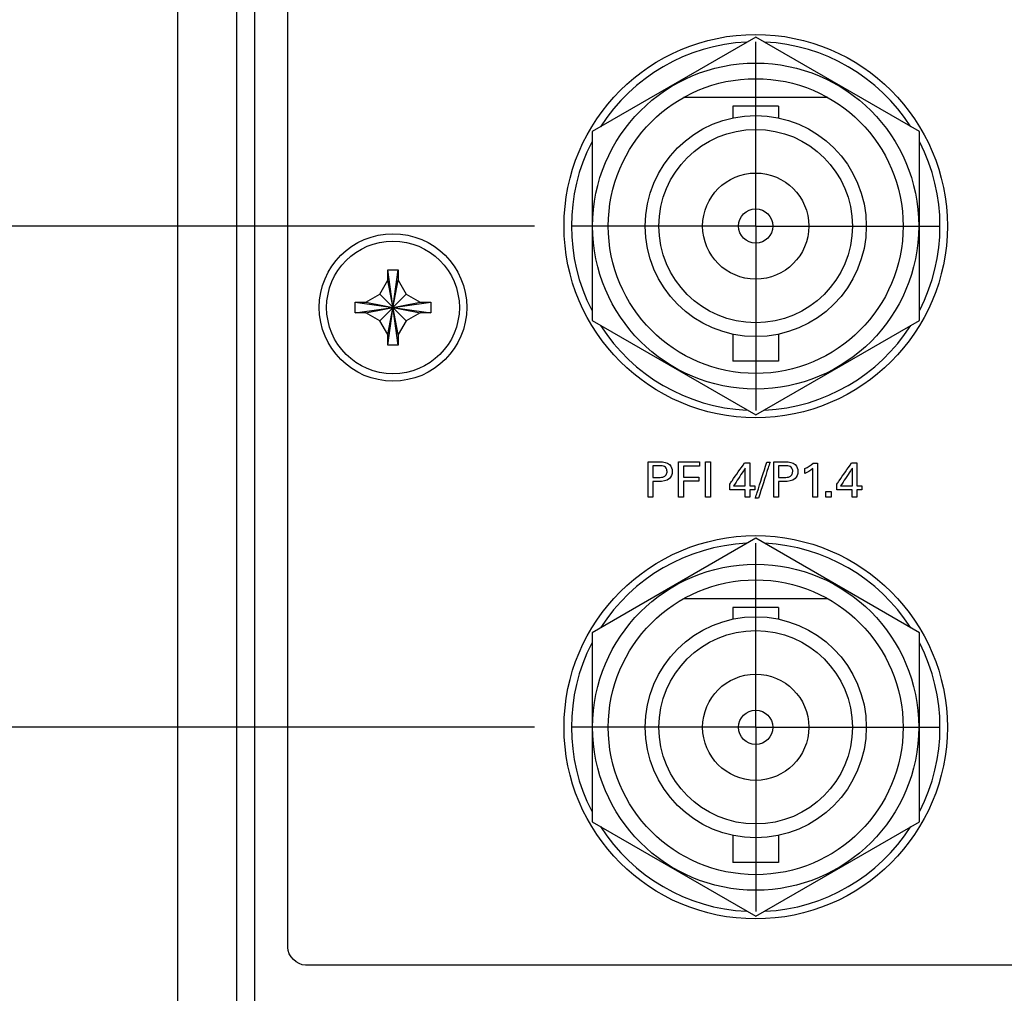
# Model space of a CAD drawing. Header units: inches. Extents: x 0 to 34, y 0 to 22.
# Tile 56 of 98: x 8.6 to 10.2, y 16.5 to 18.1. Entities that reach past the tile are written whole.
import ezdxf

# ---------------------------------------------------------------- set-up
doc = ezdxf.new("R2010")
doc.units = ezdxf.units.IN
doc.header["$LTSCALE"] = 1.87
doc.header["$MEASUREMENT"] = 0
doc.linetypes.add('CENTER', pattern=[0.6, 0.375, -0.075, 0.075, -0.075])
doc.layers.get('0').update_dxf_attribs({"linetype": 'CONTINUOUS'})
for name, color, linetype in [('DATUMCURVES', 7, 'CONTINUOUS'), ('DEFAULT_1', 7, 'CENTER'), ('DIMENSIONS', 7, 'CONTINUOUS')]:
    doc.layers.add(name, color=color, linetype=linetype)
doc.styles.get("Standard").update_dxf_attribs({"font": 'txt', "width": 0.8})
doc.dimstyles.new('DIMSTYLE_1', dxfattribs={"dimtxt": 0.125, "dimasz": 0.18, "dimexe": 0.18, "dimexo": 0.0625, "dimgap": 0.09, "dimtad": 0, "dimtih": 1, "dimtoh": 1, "dimdec": 3, "dimzin": 4, "dimdsep": 46, "dimtxsty": 'STANDARD', "dimblk": '_FILLED', "dimblk1": '_FILLED', "dimblk2": '_FILLED', "dimcen": 0.09, "dimadec": 0, "dimazin": 0, "dimtp": 0.001, "dimtm": 0.001, "dimtfac": 1, "dimtdec": 3, "dimtofl": 0, "dimtmove": 0, "dimatfit": 3, "dimldrblk": '_FILLED', "dimfxl": 1, "dimtolj": 1, "dimtzin": 4, "dimarcsym": 0})

# ---------------------------------------------------------------- blocks, each defined once
blk = doc.blocks.new('_FILLED')
at = {"color": 0, "linetype": 'BYBLOCK'}
blk.add_solid([(0, 0), (-1, 0.1736), (-1, -0.1736)], dxfattribs=at)
blk = doc.blocks.new('*D0')
at = {"layer": 'DIMENSIONS', "color": 2, "linetype": 'CONTINUOUS'}
for p, q in [((12.1407, 19.5733), (7.5882, 19.5733)), ((7.7132, 19.5733), (7.7132, 18.8645)), ((7.7132, 17.7913), (7.7132, 18.6145)), ((9.4432, 17.7913), (7.5882, 17.7913))]:
    blk.add_line(p, q, dxfattribs=at)
at = {"layer": 'DIMENSIONS', "color": 2, "linetype": 'CONTINUOUS', "xscale": 0.18, "yscale": 0.18, "zscale": 0.18}
for p, rotation in [((7.7132, 19.5733), 90), ((7.7132, 17.7913), 270)]:
    blk.add_blockref('_FILLED', p, dxfattribs=dict(at, rotation=rotation))
at = {"layer": 'DIMENSIONS', "color": 2, "linetype": 'CONTINUOUS', "width": 0.8}
for s, p in [('1.782', (7.0507, 18.677)), ('[', (7.6757, 18.677)), ('45.26', (7.7757, 18.677)), (']', (8.2757, 18.677))]:
    blk.add_text(s, height=0.125, dxfattribs=at).set_placement(p)
blk = doc.blocks.new('*D6')
at = {"layer": 'DIMENSIONS', "color": 2, "linetype": 'CONTINUOUS'}
for p, q in [((9.4432, 17.7913), (7.5882, 17.7913)), ((7.7132, 17.7913), (7.7132, 17.4717)), ((7.7132, 16.9413), (7.7132, 17.2217)), ((9.4432, 16.9413), (7.5882, 16.9413))]:
    blk.add_line(p, q, dxfattribs=at)
at = {"layer": 'DIMENSIONS', "color": 2, "linetype": 'CONTINUOUS', "xscale": 0.18, "yscale": 0.18, "zscale": 0.18}
for p, rotation in [((7.7132, 17.7913), 90), ((7.7132, 16.9413), 270)]:
    blk.add_blockref('_FILLED', p, dxfattribs=dict(at, rotation=rotation))
at = {"layer": 'DIMENSIONS', "color": 2, "linetype": 'CONTINUOUS', "width": 0.8}
for s, p in [('[', (7.6257, 17.2842)), (']', (8.2257, 17.2842)), ('.850', (7.1007, 17.2842)), ('21.59', (7.7257, 17.2842))]:
    blk.add_text(s, height=0.125, dxfattribs=at).set_placement(p)
blk = doc.blocks.new('*D7')
at = {"layer": 'DIMENSIONS', "color": 2, "linetype": 'CONTINUOUS'}
for p, q in [((9.4432, 16.9413), (7.5882, 16.9413)), ((7.7132, 16.9413), (7.7132, 16.5268)), ((7.7132, 15.8413), (7.7132, 16.2768)), ((9.4432, 15.8413), (7.5882, 15.8413))]:
    blk.add_line(p, q, dxfattribs=at)
at = {"layer": 'DIMENSIONS', "color": 2, "linetype": 'CONTINUOUS', "xscale": 0.18, "yscale": 0.18, "zscale": 0.18}
for p, rotation in [((7.7132, 16.9413), 90), ((7.7132, 15.8413), 270)]:
    blk.add_blockref('_FILLED', p, dxfattribs=dict(at, rotation=rotation))
at = {"layer": 'DIMENSIONS', "color": 2, "linetype": 'CONTINUOUS', "width": 0.8}
for s, p in [('4X ', (6.9007, 16.3393)), ('1.100', (7.2007, 16.3393)), ('[', (7.8257, 16.3393)), ('27.94', (7.9257, 16.3393)), (']', (8.4257, 16.3393))]:
    blk.add_text(s, height=0.125, dxfattribs=at).set_placement(p)

msp = doc.modelspace()

# ---------------------------------------------------------------- linework, layer by layer
at = {"color": 7, "linetype": 'CONTINUOUS'}
for p, q in [((8.9382, 8.9705), (8.9382, 18.5862)), ((8.9682, 18.5888), (8.9682, 8.9678)), ((8.8382, 8.9829), (8.8382, 18.5738)), ((9.8182, 18.1118), (9.5407, 17.9515)), ((10.0957, 17.9515), (9.8182, 18.1118)), ((9.9405, 18.0093), (9.6958, 18.0093)), ((9.7797, 17.9946), (9.7797, 17.9748)), ((9.8567, 17.9946), (9.7797, 17.9946)), ((9.8567, 17.9946), (9.8567, 17.9748)), ((9.5407, 17.9515), (9.5407, 17.6311)), ((10.0957, 17.6311), (10.0957, 17.9515)), ((9.1942, 17.5893), (9.2122, 17.7173)), ((9.1942, 17.6993), (9.1942, 17.7173)), ((9.2122, 17.5893), (9.1942, 17.7173)), ((9.1942, 17.7173), (9.2122, 17.7173)), ((9.2122, 17.7173), (9.2122, 17.6993)), ((9.1806, 17.6759), (9.1942, 17.6993)), ((9.1942, 17.6073), (9.2122, 17.6993)), ((9.2122, 17.6073), (9.1942, 17.6993)), ((9.2122, 17.6993), (9.2257, 17.6759)), ((9.1572, 17.6623), (9.1806, 17.6759)), ((9.1806, 17.6308), (9.2257, 17.6759)), ((9.2257, 17.6308), (9.1806, 17.6759)), ((9.2257, 17.6759), (9.2492, 17.6623)), ((9.1392, 17.6443), (9.1392, 17.6623)), ((9.1392, 17.6623), (9.2672, 17.6443)), ((9.1392, 17.6623), (9.1572, 17.6623)), ((9.1392, 17.6443), (9.2672, 17.6623)), ((9.1572, 17.6623), (9.2492, 17.6443)), ((9.1572, 17.6443), (9.2492, 17.6623)), ((9.2492, 17.6623), (9.2672, 17.6623)), ((9.2672, 17.6623), (9.2672, 17.6443)), ((9.1572, 17.6443), (9.1392, 17.6443)), ((9.1806, 17.6308), (9.1572, 17.6443)), ((9.1942, 17.6073), (9.1806, 17.6308)), ((9.2257, 17.6308), (9.2122, 17.6073)), ((9.2492, 17.6443), (9.2257, 17.6308)), ((9.2672, 17.6443), (9.2492, 17.6443)), ((9.5407, 17.6311), (9.8182, 17.4709)), ((9.8182, 17.4709), (10.0957, 17.6311)), ((9.1942, 17.5893), (9.1942, 17.6073)), ((9.2122, 17.6073), (9.2122, 17.5893)), ((9.7797, 17.6078), (9.7797, 17.5621)), ((9.8567, 17.6078), (9.8567, 17.5621)), ((9.2122, 17.5893), (9.1942, 17.5893)), ((9.8567, 17.5621), (9.7797, 17.5621)), ((9.8182, 17.2618), (9.5407, 17.1015)), ((10.0957, 17.1015), (9.8182, 17.2618)), ((9.9405, 17.1593), (9.6958, 17.1593)), ((9.7797, 17.1446), (9.7797, 17.1248)), ((9.8567, 17.1446), (9.7797, 17.1446)), ((9.8567, 17.1446), (9.8567, 17.1248)), ((9.5407, 17.1015), (9.5407, 16.7811)), ((10.0957, 16.7811), (10.0957, 17.1015)), ((9.5407, 16.7811), (9.8182, 16.6209)), ((9.8182, 16.6209), (10.0957, 16.7811)), ((9.7797, 16.7578), (9.7797, 16.7121)), ((9.8567, 16.7578), (9.8567, 16.7121)), ((9.8567, 16.7121), (9.7797, 16.7121))]:
    msp.add_line(p, q, dxfattribs=at)
for centre, radius in [((9.8182, 17.7913), 0.325), ((9.8182, 17.7913), 0.2765), ((9.8182, 17.7913), 0.25), ((9.8182, 17.7913), 0.1875), ((9.8182, 17.7913), 0.164), ((9.8182, 17.7913), 0.09), ((9.8182, 17.7913), 0.029), ((9.2032, 17.6533), 0.125), ((9.2032, 17.6533), 0.1125), ((9.8182, 16.9413), 0.325), ((9.8182, 16.9413), 0.2765), ((9.8182, 16.9413), 0.25), ((9.8182, 16.9413), 0.1875), ((9.8182, 16.9413), 0.164), ((9.8182, 16.9413), 0.09), ((9.8182, 16.9413), 0.029)]:
    msp.add_circle(centre, radius, dxfattribs=at)
for centre, start, end in [((9.8182, 17.7913), 92.8821, 147.3645), ((9.8182, 17.7913), 32.6355, 87.1179), ((9.8182, 17.7913), 152.8684, 207.1316), ((9.8182, 17.7913), 332.8684, 27.1316), ((9.8182, 17.7913), 212.6355, 267.1179), ((9.8182, 17.7913), 272.8821, 327.3645), ((9.8182, 16.9413), 92.8821, 147.3645), ((9.8182, 16.9413), 32.6355, 87.1179), ((9.8182, 16.9413), 152.8684, 207.1316), ((9.8182, 16.9413), 332.8684, 27.1316), ((9.8182, 16.9413), 212.6355, 267.1179), ((9.8182, 16.9413), 272.8821, 327.3645)]:
    msp.add_arc(centre, 0.3125, start, end, dxfattribs=at)
at = {"layer": 'DATUMCURVES', "color": 40, "linetype": 'CONTINUOUS'}
for points, knots in [([(9.0247, 16.5678, 0.8645), (9.0247, 16.6636, 0.8645), (9.0247, 17.2769, 0.8645), (9.0247, 17.8903, 0.8645), (9.0247, 18.4078, 0.8645)], [0, 0, 0, 0, 0.15625, 1, 1, 1, 1]), ([(9.6357, 17.3915, 0.8645), (9.6368, 17.3915, 0.8645), (9.6435, 17.3915, 0.8645), (9.6502, 17.3915, 0.8645), (9.6559, 17.3915, 0.8645)], [0, 0, 0, 0, 0.15625, 1, 1, 1, 1]), ([(9.6357, 17.3313, 0.8645), (9.6357, 17.3345, 0.8645), (9.6357, 17.3545, 0.8645), (9.6357, 17.3746, 0.8645), (9.6357, 17.3915, 0.8645)], [0, 0, 0, 0, 0.15625, 1, 1, 1, 1]), ([(9.644, 17.3847, 0.8645), (9.644, 17.3837, 0.8645), (9.644, 17.3772, 0.8645), (9.644, 17.3706, 0.8645), (9.644, 17.3651, 0.8645)], [0, 0, 0, 0, 0.15625, 1, 1, 1, 1]), ([(9.6559, 17.3915, 0.8645), (9.6616, 17.3915, 0.8645), (9.6731, 17.3899, 0.8645), (9.6783, 17.3749, 0.8645), (9.6724, 17.3595, 0.8645), (9.6601, 17.3581, 0.8645), (9.6538, 17.3581, 0.8645)], [0, 0, 0, 0, 0.279883, 0.483931, 0.691108, 1, 1, 1, 1]), ([(9.654, 17.3651, 0.8645), (9.657, 17.3651, 0.8645), (9.6619, 17.3651, 0.8645), (9.6673, 17.3696, 0.8645), (9.6682, 17.3752, 0.8645), (9.6673, 17.3807, 0.8645), (9.6626, 17.3847, 0.8645), (9.6583, 17.3847, 0.8645), (9.6557, 17.3847, 0.8645)], [0, 0, 0, 0, 0.244769, 0.369269, 0.527844, 0.677836, 0.791049, 1, 1, 1, 1]), ([(9.6872, 17.3915, 0.8645), (9.6891, 17.3915, 0.8645), (9.701, 17.3915, 0.8645), (9.713, 17.3915, 0.8645), (9.723, 17.3915, 0.8645)], [0, 0, 0, 0, 0.15625, 1, 1, 1, 1]), ([(9.6872, 17.3313, 0.8645), (9.6872, 17.3345, 0.8645), (9.6872, 17.3545, 0.8645), (9.6872, 17.3746, 0.8645), (9.6872, 17.3915, 0.8645)], [0, 0, 0, 0, 0.15625, 1, 1, 1, 1]), ([(9.723, 17.3844, 0.8645), (9.7216, 17.3844, 0.8645), (9.7125, 17.3844, 0.8645), (9.7034, 17.3844, 0.8645), (9.6957, 17.3844, 0.8645)], [0, 0, 0, 0, 0.15625, 1, 1, 1, 1]), ([(9.6957, 17.3844, 0.8645), (9.6957, 17.3834, 0.8645), (9.6957, 17.3772, 0.8645), (9.6957, 17.3709, 0.8645), (9.6957, 17.3657, 0.8645)], [0, 0, 0, 0, 0.15625, 1, 1, 1, 1]), ([(9.733, 17.3313, 0.8645), (9.733, 17.3345, 0.8645), (9.733, 17.3545, 0.8645), (9.733, 17.3746, 0.8645), (9.733, 17.3915, 0.8645)], [0, 0, 0, 0, 0.15625, 1, 1, 1, 1]), ([(9.7413, 17.3915, 0.8645), (9.7413, 17.3884, 0.8645), (9.7413, 17.3683, 0.8645), (9.7413, 17.3482, 0.8645), (9.7413, 17.3313, 0.8645)], [0, 0, 0, 0, 0.15625, 1, 1, 1, 1]), ([(9.7743, 17.3537, 0.8645), (9.7756, 17.3556, 0.8645), (9.7839, 17.3676, 0.8645), (9.7923, 17.3796, 0.8645), (9.7993, 17.3897, 0.8645)], [0, 0, 0, 0, 0.15625, 1, 1, 1, 1]), ([(9.8005, 17.381, 0.8645), (9.7995, 17.3794, 0.8645), (9.7929, 17.3693, 0.8645), (9.7862, 17.3591, 0.8645), (9.7806, 17.3506, 0.8645)], [0, 0, 0, 0, 0.15625, 1, 1, 1, 1]), ([(9.8005, 17.3506, 0.8645), (9.8005, 17.3522, 0.8645), (9.8005, 17.3623, 0.8645), (9.8005, 17.3724, 0.8645), (9.8005, 17.381, 0.8645)], [0, 0, 0, 0, 0.15625, 1, 1, 1, 1]), ([(9.8083, 17.3897, 0.8645), (9.8083, 17.3877, 0.8645), (9.8083, 17.3746, 0.8645), (9.8083, 17.3616, 0.8645), (9.8083, 17.3506, 0.8645)], [0, 0, 0, 0, 0.15625, 1, 1, 1, 1]), ([(9.8175, 17.33, 0.8645), (9.8186, 17.3332, 0.8645), (9.8251, 17.3534, 0.8645), (9.8316, 17.3737, 0.8645), (9.837, 17.3907, 0.8645)], [0, 0, 0, 0, 0.15625, 1, 1, 1, 1]), ([(9.8425, 17.3907, 0.8645), (9.8414, 17.3876, 0.8645), (9.835, 17.3673, 0.8645), (9.8285, 17.3471, 0.8645), (9.823, 17.33, 0.8645)], [0, 0, 0, 0, 0.15625, 1, 1, 1, 1]), ([(9.8488, 17.3915, 0.8645), (9.8498, 17.3915, 0.8645), (9.8566, 17.3915, 0.8645), (9.8633, 17.3915, 0.8645), (9.869, 17.3915, 0.8645)], [0, 0, 0, 0, 0.15625, 1, 1, 1, 1]), ([(9.8488, 17.3313, 0.8645), (9.8488, 17.3345, 0.8645), (9.8488, 17.3545, 0.8645), (9.8488, 17.3746, 0.8645), (9.8488, 17.3915, 0.8645)], [0, 0, 0, 0, 0.15625, 1, 1, 1, 1]), ([(9.8571, 17.3847, 0.8645), (9.8571, 17.3837, 0.8645), (9.8571, 17.3772, 0.8645), (9.8571, 17.3706, 0.8645), (9.8571, 17.3651, 0.8645)], [0, 0, 0, 0, 0.15625, 1, 1, 1, 1]), ([(9.869, 17.3915, 0.8645), (9.8747, 17.3915, 0.8645), (9.8862, 17.3899, 0.8645), (9.8914, 17.3749, 0.8645), (9.8855, 17.3595, 0.8645), (9.8732, 17.3581, 0.8645), (9.8669, 17.3581, 0.8645)], [0, 0, 0, 0, 0.279883, 0.483931, 0.691108, 1, 1, 1, 1]), ([(9.867, 17.3651, 0.8645), (9.8701, 17.3651, 0.8645), (9.875, 17.3651, 0.8645), (9.8803, 17.3696, 0.8645), (9.8813, 17.3752, 0.8645), (9.8804, 17.3807, 0.8645), (9.8757, 17.3847, 0.8645), (9.8714, 17.3847, 0.8645), (9.8688, 17.3847, 0.8645)], [0, 0, 0, 0, 0.244769, 0.369269, 0.527844, 0.677836, 0.791049, 1, 1, 1, 1]), ([(9.923, 17.389, 0.8645), (9.923, 17.386, 0.8645), (9.923, 17.3668, 0.8645), (9.923, 17.3475, 0.8645), (9.923, 17.3313, 0.8645)], [0, 0, 0, 0, 0.15625, 1, 1, 1, 1]), ([(9.9559, 17.3537, 0.8645), (9.9572, 17.3556, 0.8645), (9.9655, 17.3676, 0.8645), (9.9738, 17.3796, 0.8645), (9.9809, 17.3897, 0.8645)], [0, 0, 0, 0, 0.15625, 1, 1, 1, 1]), ([(9.9821, 17.381, 0.8645), (9.9811, 17.3794, 0.8645), (9.9744, 17.3693, 0.8645), (9.9678, 17.3591, 0.8645), (9.9622, 17.3506, 0.8645)], [0, 0, 0, 0, 0.15625, 1, 1, 1, 1]), ([(9.9821, 17.3506, 0.8645), (9.9821, 17.3522, 0.8645), (9.9821, 17.3623, 0.8645), (9.9821, 17.3724, 0.8645), (9.9821, 17.381, 0.8645)], [0, 0, 0, 0, 0.15625, 1, 1, 1, 1]), ([(9.9899, 17.3897, 0.8645), (9.9899, 17.3877, 0.8645), (9.9899, 17.3746, 0.8645), (9.9899, 17.3616, 0.8645), (9.9899, 17.3506, 0.8645)], [0, 0, 0, 0, 0.15625, 1, 1, 1, 1]), ([(9.6957, 17.3657, 0.8645), (9.697, 17.3657, 0.8645), (9.7056, 17.3657, 0.8645), (9.7142, 17.3657, 0.8645), (9.7215, 17.3657, 0.8645)], [0, 0, 0, 0, 0.15625, 1, 1, 1, 1]), ([(9.915, 17.3313, 0.8645), (9.915, 17.3339, 0.8645), (9.915, 17.35, 0.8645), (9.915, 17.3662, 0.8645), (9.915, 17.3799, 0.8645)], [0, 0, 0, 0, 0.15625, 1, 1, 1, 1]), ([(9.644, 17.3581, 0.8645), (9.644, 17.3567, 0.8645), (9.644, 17.3478, 0.8645), (9.644, 17.3388, 0.8645), (9.644, 17.3313, 0.8645)], [0, 0, 0, 0, 0.15625, 1, 1, 1, 1]), ([(9.7215, 17.3587, 0.8645), (9.7201, 17.3587, 0.8645), (9.7115, 17.3587, 0.8645), (9.7029, 17.3587, 0.8645), (9.6957, 17.3587, 0.8645)], [0, 0, 0, 0, 0.15625, 1, 1, 1, 1]), ([(9.6957, 17.3587, 0.8645), (9.6957, 17.3572, 0.8645), (9.6957, 17.3481, 0.8645), (9.6957, 17.339, 0.8645), (9.6957, 17.3313, 0.8645)], [0, 0, 0, 0, 0.15625, 1, 1, 1, 1]), ([(9.7806, 17.3506, 0.8645), (9.7817, 17.3506, 0.8645), (9.7883, 17.3506, 0.8645), (9.7949, 17.3506, 0.8645), (9.8005, 17.3506, 0.8645)], [0, 0, 0, 0, 0.15625, 1, 1, 1, 1]), ([(9.8571, 17.3581, 0.8645), (9.8571, 17.3567, 0.8645), (9.8571, 17.3478, 0.8645), (9.8571, 17.3388, 0.8645), (9.8571, 17.3313, 0.8645)], [0, 0, 0, 0, 0.15625, 1, 1, 1, 1]), ([(9.9622, 17.3506, 0.8645), (9.9632, 17.3506, 0.8645), (9.9699, 17.3506, 0.8645), (9.9765, 17.3506, 0.8645), (9.9821, 17.3506, 0.8645)], [0, 0, 0, 0, 0.15625, 1, 1, 1, 1]), ([(9.8003, 17.3438, 0.8645), (9.7989, 17.3438, 0.8645), (9.7903, 17.3438, 0.8645), (9.7816, 17.3438, 0.8645), (9.7743, 17.3438, 0.8645)], [0, 0, 0, 0, 0.15625, 1, 1, 1, 1]), ([(9.9819, 17.3438, 0.8645), (9.9805, 17.3438, 0.8645), (9.9719, 17.3438, 0.8645), (9.9632, 17.3438, 0.8645), (9.9559, 17.3438, 0.8645)], [0, 0, 0, 0, 0.15625, 1, 1, 1, 1]), ([(12.8147, 16.5378, 0.8645), (12.6188, 16.5378, 0.8645), (11.3655, 16.5378, 0.8645), (10.1122, 16.5378, 0.8645), (9.0547, 16.5378, 0.8645)], [0, 0, 0, 0, 0.15625, 1, 1, 1, 1])]:
    msp.add_open_spline(points, degree=3, knots=knots, dxfattribs=at)
for points in [[(9.6557, 17.3847, 0.8645), (9.6518, 17.3847, 0.8645), (9.6479, 17.3847, 0.8645), (9.644, 17.3847, 0.8645)], [(9.723, 17.3915, 0.8645), (9.723, 17.3891, 0.8645), (9.723, 17.3868, 0.8645), (9.723, 17.3844, 0.8645)], [(9.733, 17.3915, 0.8645), (9.7357, 17.3915, 0.8645), (9.7385, 17.3915, 0.8645), (9.7413, 17.3915, 0.8645)], [(9.7993, 17.3897, 0.8645), (9.8023, 17.3897, 0.8645), (9.8053, 17.3897, 0.8645), (9.8083, 17.3897, 0.8645)], [(9.837, 17.3907, 0.8645), (9.8388, 17.3907, 0.8645), (9.8406, 17.3907, 0.8645), (9.8425, 17.3907, 0.8645)], [(9.8688, 17.3847, 0.8645), (9.8649, 17.3847, 0.8645), (9.861, 17.3847, 0.8645), (9.8571, 17.3847, 0.8645)], [(9.9015, 17.3799, 0.8645), (9.9065, 17.3825, 0.8645), (9.9113, 17.3854, 0.8645), (9.9155, 17.389, 0.8645)], [(9.9155, 17.389, 0.8645), (9.918, 17.389, 0.8645), (9.9205, 17.389, 0.8645), (9.923, 17.389, 0.8645)], [(9.9809, 17.3897, 0.8645), (9.9839, 17.3897, 0.8645), (9.9869, 17.3897, 0.8645), (9.9899, 17.3897, 0.8645)], [(9.644, 17.3651, 0.8645), (9.6473, 17.3651, 0.8645), (9.6506, 17.3651, 0.8645), (9.654, 17.3651, 0.8645)], [(9.7215, 17.3657, 0.8645), (9.7215, 17.3633, 0.8645), (9.7215, 17.361, 0.8645), (9.7215, 17.3587, 0.8645)], [(9.8571, 17.3651, 0.8645), (9.8604, 17.3651, 0.8645), (9.8637, 17.3651, 0.8645), (9.867, 17.3651, 0.8645)], [(9.915, 17.3799, 0.8645), (9.9109, 17.3765, 0.8645), (9.9063, 17.3738, 0.8645), (9.9015, 17.3716, 0.8645)], [(9.9015, 17.3716, 0.8645), (9.9015, 17.3744, 0.8645), (9.9015, 17.3771, 0.8645), (9.9015, 17.3799, 0.8645)], [(9.6538, 17.3581, 0.8645), (9.6505, 17.3581, 0.8645), (9.6473, 17.3581, 0.8645), (9.644, 17.3581, 0.8645)], [(9.7743, 17.3438, 0.8645), (9.7743, 17.3471, 0.8645), (9.7743, 17.3504, 0.8645), (9.7743, 17.3537, 0.8645)], [(9.8083, 17.3506, 0.8645), (9.8111, 17.3506, 0.8645), (9.8139, 17.3506, 0.8645), (9.8167, 17.3506, 0.8645)], [(9.8167, 17.3506, 0.8645), (9.8167, 17.3483, 0.8645), (9.8167, 17.3461, 0.8645), (9.8167, 17.3438, 0.8645)], [(9.8669, 17.3581, 0.8645), (9.8636, 17.3581, 0.8645), (9.8604, 17.3581, 0.8645), (9.8571, 17.3581, 0.8645)], [(9.9559, 17.3438, 0.8645), (9.9559, 17.3471, 0.8645), (9.9559, 17.3504, 0.8645), (9.9559, 17.3537, 0.8645)], [(9.9899, 17.3506, 0.8645), (9.9927, 17.3506, 0.8645), (9.9955, 17.3506, 0.8645), (9.9983, 17.3506, 0.8645)], [(9.9983, 17.3506, 0.8645), (9.9983, 17.3483, 0.8645), (9.9983, 17.3461, 0.8645), (9.9983, 17.3438, 0.8645)], [(9.644, 17.3313, 0.8645), (9.6413, 17.3313, 0.8645), (9.6385, 17.3313, 0.8645), (9.6357, 17.3313, 0.8645)], [(9.6957, 17.3313, 0.8645), (9.6929, 17.3313, 0.8645), (9.69, 17.3313, 0.8645), (9.6872, 17.3313, 0.8645)], [(9.7413, 17.3313, 0.8645), (9.7385, 17.3313, 0.8645), (9.7357, 17.3313, 0.8645), (9.733, 17.3313, 0.8645)], [(9.8003, 17.3313, 0.8645), (9.8003, 17.3355, 0.8645), (9.8003, 17.3397, 0.8645), (9.8003, 17.3438, 0.8645)], [(9.8083, 17.3313, 0.8645), (9.8056, 17.3313, 0.8645), (9.803, 17.3313, 0.8645), (9.8003, 17.3313, 0.8645)], [(9.8167, 17.3438, 0.8645), (9.8139, 17.3438, 0.8645), (9.8111, 17.3438, 0.8645), (9.8083, 17.3438, 0.8645)], [(9.8083, 17.3438, 0.8645), (9.8083, 17.3397, 0.8645), (9.8083, 17.3355, 0.8645), (9.8083, 17.3313, 0.8645)], [(9.823, 17.33, 0.8645), (9.8212, 17.33, 0.8645), (9.8194, 17.33, 0.8645), (9.8175, 17.33, 0.8645)], [(9.8571, 17.3313, 0.8645), (9.8543, 17.3313, 0.8645), (9.8516, 17.3313, 0.8645), (9.8488, 17.3313, 0.8645)], [(9.923, 17.3313, 0.8645), (9.9203, 17.3313, 0.8645), (9.9176, 17.3313, 0.8645), (9.915, 17.3313, 0.8645)], [(9.9371, 17.3413, 0.8645), (9.9402, 17.3413, 0.8645), (9.9433, 17.3413, 0.8645), (9.9464, 17.3413, 0.8645)], [(9.9371, 17.3313, 0.8645), (9.9371, 17.3347, 0.8645), (9.9371, 17.338, 0.8645), (9.9371, 17.3413, 0.8645)], [(9.9464, 17.3313, 0.8645), (9.9433, 17.3313, 0.8645), (9.9402, 17.3313, 0.8645), (9.9371, 17.3313, 0.8645)], [(9.9464, 17.3413, 0.8645), (9.9464, 17.338, 0.8645), (9.9464, 17.3347, 0.8645), (9.9464, 17.3313, 0.8645)], [(9.9819, 17.3313, 0.8645), (9.9819, 17.3355, 0.8645), (9.9819, 17.3397, 0.8645), (9.9819, 17.3438, 0.8645)], [(9.9899, 17.3313, 0.8645), (9.9872, 17.3313, 0.8645), (9.9845, 17.3313, 0.8645), (9.9819, 17.3313, 0.8645)], [(9.9983, 17.3438, 0.8645), (9.9955, 17.3438, 0.8645), (9.9927, 17.3438, 0.8645), (9.9899, 17.3438, 0.8645)], [(9.9899, 17.3438, 0.8645), (9.9899, 17.3397, 0.8645), (9.9899, 17.3355, 0.8645), (9.9899, 17.3313, 0.8645)], [(9.0547, 16.5378, 0.8645), (9.0405, 16.5378, 0.8645), (9.0247, 16.5536, 0.8645), (9.0247, 16.5678, 0.8645)]]:
    msp.add_open_spline(points, degree=3, dxfattribs=at)
at = {"layer": 'DEFAULT_1', "color": 7, "linetype": 'CENTER'}
for p, q in [((9.8182, 17.7913), (9.8182, 18.1038)), ((9.8182, 17.7913), (9.5057, 17.7913)), ((9.8182, 17.7913), (9.8182, 17.4788)), ((9.8182, 17.7913), (10.1307, 17.7913)), ((9.8182, 16.9413), (9.8182, 17.2538)), ((9.8182, 16.9413), (9.5057, 16.9413)), ((9.8182, 16.9413), (9.8182, 16.6288)), ((9.8182, 16.9413), (10.1307, 16.9413))]:
    msp.add_line(p, q, dxfattribs=at)

# ---------------------------------------------------------------- dimensions: what is measured, and where the dimension line sits
at = {"layer": 'DIMENSIONS', "color": 2, "linetype": 'CONTINUOUS'}
for base, p1, p2, picture, middle in [((7.7132, 19.5733), (9.4432, 17.7913), (12.1407, 19.5733), '*D0', (7.7132, 18.7395)), ((7.7132, 17.7913), (9.4432, 16.9413), (9.4432, 17.7913), '*D6', (7.7132, 17.3467))]:
    dim = msp.add_linear_dim(base=base, p1=p1, p2=p2, angle=90, dimstyle='DIMSTYLE_1', dxfattribs=at)
    dim.commit()
    dim.dimension.update_dxf_attribs({"geometry": picture, "text_midpoint": middle, "dimtype": 160})
dim = msp.add_linear_dim(base=(7.7132, 16.9413), p1=(9.4432, 15.8413), p2=(9.4432, 16.9413), angle=90, text='4X <>', dimstyle='DIMSTYLE_1', dxfattribs=at)
dim.commit()
dim.dimension.update_dxf_attribs({"geometry": '*D7', "text_midpoint": (7.7132, 16.4018), "dimtype": 160})

doc.saveas('drawing.dxf')
